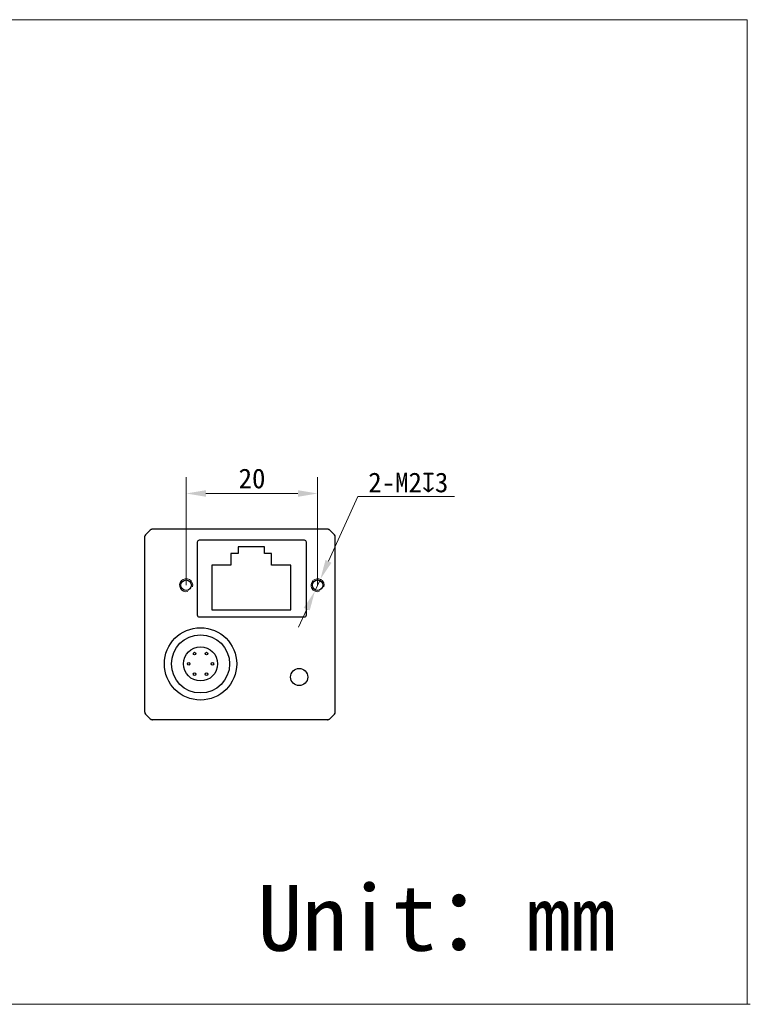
# Model space of a CAD drawing. Header units: millimetres. Extents: x 407 to 704, y 92 to 242.
# Tile 2 of 2: x 593 to 704, y 92 to 242. Entities that reach past the tile are written whole.
import ezdxf

# ---------------------------------------------------------------- set-up
doc = ezdxf.new("R2010")
doc.units = ezdxf.units.MM
doc.header["$LTSCALE"] = 16.335
doc.header["$PDMODE"] = 3
doc.header["$PDSIZE"] = 8
doc.layers.get('0').update_dxf_attribs({"linetype": 'CONTINUOUS'})
doc.layers.get('Defpoints').update_dxf_attribs({"linetype": 'CONTINUOUS'})
for name, color, linetype in [('00_COMPONENTS', 7, 'CONTINUOUS'), ('51__DRAFT_DIMS', 7, 'CONTINUOUS'), ('ASM_DXF_DIMENSION', 7, 'CONTINUOUS'), ('ASM_DXF_FORMAT', 7, 'CONTINUOUS'), ('D-01-36-26-0DXF_CONTINUOUS_LINE', 7, 'CONTINUOUS'), ('HR10A-7R-6PBDXF_CONTINUOUS_LINE', 7, 'CONTINUOUS'), ('RJ45-B563S-LDXF_CONTINUOUS_LINE', 7, 'CONTINUOUS')]:
    doc.layers.add(name, color=color, linetype=linetype)
doc.styles.get("Standard").update_dxf_attribs({"font": 'simfang.ttf'})
doc.dimstyles.new('DIMSTYLE_1', dxfattribs={"dimtxt": 3, "dimasz": 3, "dimexe": 2.5, "dimexo": 0, "dimgap": 0.75, "dimtad": 1, "dimdsep": 46, "dimtxsty": 'STANDARD', "dimblk": '_FILLED', "dimcen": 0.09, "dimclrd": 8, "dimclre": 8, "dimclrt": 7, "dimadec": 0, "dimazin": 0, "dimtp": 0.001, "dimtm": 0.001, "dimtfac": 1, "dimtofl": 0, "dimtmove": 0, "dimatfit": 3, "dimldrblk": '_FILLED', "dimfxl": 1, "dimtolj": 1, "dimlwd": 9, "dimlwe": 9, "dimarcsym": 0})
doc.dimstyles.new('DIMSTYLE_2', dxfattribs={"dimtxt": 3, "dimasz": 3, "dimexe": 2.5, "dimexo": 0, "dimtad": 1, "dimdec": 3, "dimdsep": 46, "dimtxsty": 'STANDARD', "dimblk": '_FILLED', "dimcen": 0.09, "dimclrd": 8, "dimclre": 8, "dimclrt": 7, "dimadec": 0, "dimazin": 0, "dimtp": 0.001, "dimtm": 0.001, "dimtfac": 1, "dimtdec": 3, "dimtmove": 0, "dimatfit": 2, "dimldrblk": '_FILLED', "dimfxl": 1, "dimtolj": 1, "dimlwd": 9, "dimlwe": 9, "dimarcsym": 0})

# ---------------------------------------------------------------- blocks, each defined once
blk = doc.blocks.new('_FILLED')
at = {"color": 0, "linetype": 'ByBlock'}
blk.add_solid([(0, 0), (-1, 0.167), (-1, -0.167)], dxfattribs=at)
blk = doc.blocks.new('*D156')
at = {"layer": '51__DRAFT_DIMS', "color": 8, "lineweight": 9, "transparency": 16777216}
for p, q in [((618.39, 155.92), (618.39, 172.38)), ((638.39, 155.92), (638.39, 172.38)), ((621.39, 169.88), (635.39, 169.88))]:
    blk.add_line(p, q, dxfattribs=at)
at = {"layer": 'Defpoints', "color": 0, "transparency": 16777216}
for p in [(638.39, 169.88), (618.39, 155.92), (638.39, 155.92)]:
    blk.add_point(p, dxfattribs=at)
at = {"layer": '51__DRAFT_DIMS', "color": 8, "lineweight": 9, "transparency": 16777216, "xscale": 3, "yscale": 3, "zscale": 3, "rotation": 180}
blk.add_blockref('_FILLED', (618.39, 169.88), dxfattribs=at)
at = {"layer": '51__DRAFT_DIMS', "color": 8, "lineweight": 9, "transparency": 16777216, "xscale": 3, "yscale": 3, "zscale": 3}
blk.add_blockref('_FILLED', (638.39, 169.88), dxfattribs=at)
at = {"layer": '51__DRAFT_DIMS', "color": 7, "transparency": 16777216, "insert": (628.41, 173.67), "char_height": 3, "attachment_point": 2}
blk.add_mtext('\\A1;20', dxfattribs=at)
blk = doc.blocks.new('*D157')
at = {"layer": 'ASM_DXF_DIMENSION', "color": 8, "linetype": 'Continuous', "lineweight": 9}
for p, q in [((640.04, 159.56), (644.52, 169.4)), ((659.21, 169.4), (644.52, 169.4)), ((637.97, 155.01), (638.8, 156.83)), ((636.73, 152.28), (635.48, 149.55))]:
    blk.add_line(p, q, dxfattribs=at)
at = {"layer": 'Defpoints', "color": 0}
for p in [(638.8, 156.83), (637.97, 155.01)]:
    blk.add_point(p, dxfattribs=at)
at = {"layer": 'ASM_DXF_DIMENSION', "color": 8, "linetype": 'ByBlock', "lineweight": 9, "xscale": 3, "yscale": 3, "zscale": 3}
for p, rotation in [((638.8, 156.83), 245.5141670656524), ((637.97, 155.01), 65.51416706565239)]:
    blk.add_blockref('_FILLED', p, dxfattribs=dict(at, rotation=rotation))
at = {"layer": 'ASM_DXF_DIMENSION', "color": 7, "lineweight": 15, "insert": (652.18, 171.54), "char_height": 3, "attachment_point": 5}
blk.add_mtext('\\A1;{2-M2{\\fgdt;x}3}', dxfattribs=at)

msp = doc.modelspace()

# ---------------------------------------------------------------- linework, layer by layer
at = {"lineweight": 30}
msp.add_circle((635.5753, 141.9559), 1.3, dxfattribs=at)
at = {"layer": '00_COMPONENTS', "color": 7}
msp.add_arc((640.5767, 163.2486), 0.4986, 0.023332, 7.982238, dxfattribs=at)
at = {"layer": 'ASM_DXF_FORMAT', "color": 7, "linetype": 'Continuous', "lineweight": 15}
for p, q in [((406.7168, 241.9649), (703.7168, 241.9649)), ((703.7309, 92.1632), (703.7168, 241.9649)), ((407.1984, 92.1632), (704.1984, 92.1632))]:
    msp.add_line(p, q, dxfattribs=at)
at = {"layer": 'D-01-36-26-0DXF_CONTINUOUS_LINE', "color": 7, "linetype": 'Continuous', "lineweight": 30}
for p, q in [((612.9289, 164.3095), (612.2218, 163.6024)), ((639.8682, 164.4559), (613.2824, 164.4559)), ((640.9289, 163.6024), (640.2218, 164.3095)), ((612.0753, 163.2488), (612.0753, 156.8142)), ((620.0866, 162.4647), (620.0866, 151.3972)), ((636.3841, 162.7647), (620.3866, 162.7647)), ((636.6841, 151.3972), (636.6841, 162.4647)), ((641.0753, 156.8142), (641.0753, 163.2488)), ((612.0753, 156.8142), (612.0753, 152.0976)), ((641.0753, 152.0976), (641.0753, 156.8142)), ((612.0753, 152.0976), (612.0753, 138.7859)), ((641.0753, 138.7859), (641.0753, 152.0976)), ((620.3866, 151.0972), (636.3841, 151.0972)), ((612.0753, 138.7859), (612.0753, 136.663)), ((641.0753, 136.663), (641.0753, 138.7859)), ((612.2218, 136.3095), (612.9289, 135.6024)), ((639.8682, 135.4559), (613.2824, 135.4559)), ((640.2218, 135.6024), (640.9289, 136.3095))]:
    msp.add_line(p, q, dxfattribs=at)
for centre in [(618.3853, 155.9209), (638.3853, 155.9209)]:
    msp.add_circle(centre, 0.8, dxfattribs=at)
for centre, radius, start, end in [((612.5753, 163.2488), 0.5, 135, 180), ((612.5736, 163.2487), 0.4982, 172.468103, 179.978969), ((612.5789, 163.2481), 0.5036, 158.444865, 172.480653), ((612.5675, 163.2521), 0.4915, 156.542351, 158.392162), ((612.5781, 163.247), 0.5033, 143.078624, 156.4932), ((612.5746, 163.2498), 0.4988, 135.023661, 143.095056), ((613.2824, 163.9559), 0.5, 90, 135), ((613.281, 163.9571), 0.4981, 127.663114, 134.980155), ((613.2852, 163.9518), 0.5049, 119.899876, 127.671244), ((613.2822, 163.9571), 0.4988, 113.4716, 119.903971), ((613.2792, 163.9638), 0.4915, 111.607837, 113.457649), ((613.2832, 163.9525), 0.5034, 97.966465, 111.557581), ((613.2826, 163.9573), 0.4986, 90.023332, 97.982238), ((639.8682, 163.9559), 0.5, 45, 90), ((639.8681, 163.9577), 0.4982, 82.468103, 89.978969), ((639.8675, 163.9523), 0.5036, 68.444865, 82.480653), ((639.8715, 163.9638), 0.4915, 66.542351, 68.392162), ((639.8664, 163.9531), 0.5033, 53.078624, 66.4932), ((639.8692, 163.9566), 0.4988, 45.023661, 53.095056), ((640.5753, 163.2488), 0.5, 0, 45), ((640.5765, 163.2503), 0.4981, 37.663114, 44.980155), ((640.5712, 163.2461), 0.5049, 29.899876, 37.671244), ((640.5765, 163.2491), 0.4988, 23.4716, 29.903971), ((640.5832, 163.2521), 0.4915, 21.607837, 23.457649), ((640.5719, 163.2481), 0.5034, 7.966465, 21.557581), ((612.5753, 136.663), 0.5, 180, 225), ((612.574, 136.6632), 0.4986, 180.023333, 187.982414), ((612.5788, 136.6638), 0.5034, 187.966639, 201.557693), ((612.5675, 136.6598), 0.4915, 201.60795, 203.457619), ((612.5742, 136.6628), 0.4988, 203.471569, 209.903972), ((612.5795, 136.6658), 0.5049, 209.899876, 217.671213), ((612.5741, 136.6616), 0.4981, 217.663082, 224.980155), ((640.5753, 136.663), 0.5, 315, 0), ((640.576, 136.6621), 0.4988, 315.02366, 323.095018), ((640.5725, 136.6649), 0.5033, 323.078585, 336.49323), ((640.5832, 136.6598), 0.4915, 336.542382, 338.39205), ((640.5718, 136.6638), 0.5036, 338.444755, 352.480842), ((640.5771, 136.6632), 0.4982, 352.468293, 359.97897), ((613.2824, 135.9559), 0.5, 225, 270), ((613.2815, 135.9552), 0.4988, 225.023637, 233.090507), ((613.2843, 135.9587), 0.5033, 233.074096, 246.496934), ((613.2792, 135.9481), 0.4915, 246.546145, 248.378822), ((613.2832, 135.9595), 0.5036, 248.431827, 262.502616), ((613.2826, 135.9542), 0.4982, 262.490213, 269.979079), ((639.8682, 135.9559), 0.5, 270, 315), ((639.868, 135.9546), 0.4987, 270.023439, 278.002803), ((639.8675, 135.9593), 0.5034, 277.986867, 291.570858), ((639.8715, 135.9481), 0.4915, 291.621177, 293.453856), ((639.8685, 135.9548), 0.4988, 293.467816, 299.903983), ((639.8655, 135.9601), 0.5049, 299.899874, 307.667465), ((639.8697, 135.9547), 0.4982, 307.659317, 314.980137)]:
    msp.add_arc(centre, radius, start, end, dxfattribs=at)
at = {"layer": 'D-01-36-26-0DXF_CONTINUOUS_LINE', "color": 7, "linetype": 'Continuous', "lineweight": 15}
for centre in [(618.3853, 155.9209), (638.3853, 155.9209)]:
    msp.add_arc(centre, 1, 345, 285, dxfattribs=at)
at = {"layer": 'D-01-36-26-0DXF_CONTINUOUS_LINE', "color": 7, "linetype": 'Continuous', "lineweight": 30}
for centre, major_axis, start_param, end_param in [((620.3866, 162.4646), (-0.2121, 0.2121), -0.78536009, 0.78536009), ((636.3841, 162.4646), (0.2121, 0.2121), -0.78536009, 0.78536009), ((620.3866, 151.3972), (0.2121, 0.2121), -3.92695274, -2.35623257), ((636.3841, 151.3972), (-0.2121, 0.2121), -3.92695274, -2.35623257)]:
    msp.add_ellipse(centre, major_axis=major_axis, ratio=0.99992385, start_param=start_param, end_param=end_param, dxfattribs=at)
at = {"layer": 'HR10A-7R-6PBDXF_CONTINUOUS_LINE', "color": 7, "linetype": 'Continuous', "lineweight": 30}
for centre, radius in [((620.5753, 143.9559), 5.5), ((620.5753, 143.9559), 4.425), ((620.5753, 143.9559), 2.6), ((619.6753, 145.5159), 0.2), ((621.4753, 145.5159), 0.2), ((618.7753, 143.9559), 0.2), ((622.3753, 143.9559), 0.2), ((619.6753, 142.3959), 0.2), ((621.4753, 142.3959), 0.2)]:
    msp.add_circle(centre, radius, dxfattribs=at)
at = {"layer": 'RJ45-B563S-LDXF_CONTINUOUS_LINE', "color": 7, "linetype": 'Continuous', "lineweight": 30}
for p, q in [((626.296, 160.7655), (625.196, 160.7655)), ((625.196, 160.7655), (625.196, 158.9655)), ((630.296, 161.7655), (626.296, 161.7655)), ((626.296, 161.7655), (626.296, 160.7655)), ((630.296, 160.7655), (630.296, 161.7655)), ((631.396, 160.7655), (630.296, 160.7655)), ((631.396, 158.9655), (631.396, 160.7655)), ((625.196, 158.9655), (622.296, 158.9655)), ((622.296, 158.9655), (622.296, 152.1655)), ((634.296, 158.9655), (631.396, 158.9655)), ((634.296, 152.1655), (634.296, 158.9655)), ((622.296, 152.1655), (634.296, 152.1655))]:
    msp.add_line(p, q, dxfattribs=at)

# ---------------------------------------------------------------- texts
at = {"insert": (629.2454, 110.3079), "char_height": 10, "attachment_point": 1}
msp.add_mtext_dynamic_manual_height_columns('Unit：mm', width=63.843551, gutter_width=1, heights=[0], dxfattribs=at)

# ---------------------------------------------------------------- dimensions: what is measured, and where the dimension line sits
at = {"layer": '51__DRAFT_DIMS', "color": 4}
dim = msp.add_linear_dim(base=(638.3853, 169.8809), p1=(618.3853, 155.9209), p2=(638.3853, 155.9209), dimstyle='DIMSTYLE_1', dxfattribs=at)
dim.commit()
dim.dimension.update_dxf_attribs({"geometry": '*D156', "text_midpoint": (628.4117, 169.8809), "dimtype": 160})
at = {"layer": 'ASM_DXF_DIMENSION', "color": 7, "linetype": 'Continuous', "lineweight": 15}
dim = msp.add_diameter_dim_2p(p1=(637.9709, 155.0109), p2=(638.7998, 156.831), text='{2-M<>{\\fgdt;x}3}', dimstyle='DIMSTYLE_2', override={"dimtih": 1, "dimtoh": 1, "dimpost": '<>'}, dxfattribs=at)
dim.commit()
dim.dimension.update_dxf_attribs({"geometry": '*D157', "text_midpoint": (652.1845, 169.3992), "dimtype": 163})

doc.saveas('drawing.dxf')
